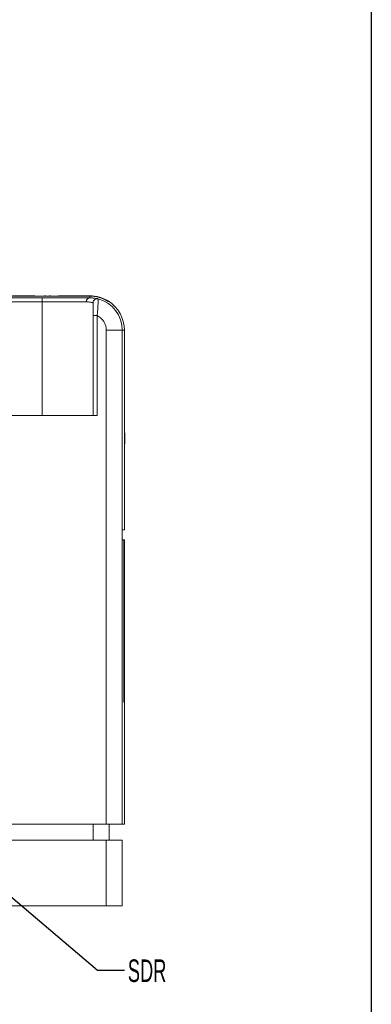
# Paper-space layout 'Sheet1' of a CAD drawing. Header units: millimetres. Extents: x 0 to 432, y 0 to 279.
# Tile 39 of 90: x 386 to 419, y 47 to 140. Entities that reach past the tile are written whole.
import ezdxf

# ---------------------------------------------------------------- set-up
doc = ezdxf.new("R2010")
doc.units = ezdxf.units.MM
doc.header["$LTSCALE"] = 0.5
doc.styles.add('SLDTEXTSTYLE0', font='TXT', dxfattribs={"width": 0.605})
doc.dimstyles.new('SLDDIMSTYLE6', dxfattribs={"dimtxt": 0, "dimasz": 2.38125, "dimexe": 0, "dimexo": 0.0625, "dimgap": 0, "dimtad": 0, "dimtih": 1, "dimtoh": 1, "dimdec": 0, "dimrnd": 1e-09, "dimzin": 0, "dimdsep": 46, "dimtxsty": 'Standard', "dimsah": 1, "dimcen": 0.09, "dimadec": 0, "dimazin": 0, "dimtfac": 2.38125, "dimtdec": 0, "dimtofl": 0, "dimtmove": 0, "dimatfit": 3, "dimfxl": 1, "dimfrac": 2, "dimtolj": 1, "dimtzin": 0, "dimarcsym": 0})

psp = doc.layouts.new('Sheet1')

# ---------------------------------------------------------------- linework, layer by layer
at = {"color": 7, "linetype": 'Continuous', "lineweight": 30}
psp.add_line((419.1, 273.05), (419.1, 6.35), dxfattribs=at)
at = {"color": 7, "linetype": 'Continuous', "lineweight": 15}
for p, q in [((392.709, 113.773), (380.044, 113.773)), ((383.113, 113.62), (387.275, 113.62)), ((385.471, 113.811), (386.179, 113.811)), ((386.179, 113.773), (386.179, 113.811)), ((386.179, 113.811), (387.403, 113.811)), ((389.238, 113.62), (387.275, 113.62)), ((387.275, 113.62), (389.238, 113.62)), ((387.403, 113.811), (387.403, 113.773)), ((387.403, 113.811), (387.547, 113.811)), ((387.617, 113.811), (387.617, 113.773)), ((388.188, 113.811), (388.188, 113.773)), ((388.257, 113.608), (388.257, 113.239)), ((388.585, 113.811), (388.46, 113.811)), ((388.654, 113.811), (388.654, 113.773)), ((388.913, 113.811), (388.913, 113.773)), ((389.025, 113.811), (389.025, 113.773)), ((389.238, 113.62), (392.709, 113.62)), ((389.593, 113.811), (389.593, 113.773)), ((389.783, 113.811), (389.796, 113.811)), ((389.796, 113.773), (389.796, 113.811)), ((392.709, 113.811), (389.796, 113.811)), ((392.709, 113.62), (392.709, 113.773)), ((388.257, 113.239), (383.494, 113.239)), ((388.257, 113.239), (388.257, 102.569)), ((392.379, 113.239), (388.257, 113.239)), ((394.409, 113.284), (394.429, 113.316)), ((393.4, 111.957), (393.019, 111.957)), ((393.019, 102.569), (393.019, 111.957)), ((393.4, 111.957), (393.4, 102.569)), ((394.257, 110.572), (395.757, 110.572)), ((394.257, 64.247), (394.257, 110.572)), ((395.947, 110.572), (395.757, 110.572)), ((395.757, 110.572), (395.757, 64.247)), ((395.947, 91.865), (395.947, 110.572)), ((395.952, 108.853), (395.947, 108.853)), ((395.947, 108.794), (395.952, 108.794)), ((395.947, 108.741), (395.952, 108.741)), ((395.947, 108.551), (395.952, 108.551)), ((395.952, 108.533), (395.947, 108.533)), ((395.947, 108.448), (395.952, 108.448)), ((395.947, 108.362), (395.952, 108.362)), ((395.947, 108.362), (395.952, 108.362)), ((395.952, 108.344), (395.947, 108.344)), ((395.952, 108.336), (395.947, 108.336)), ((395.952, 108.313), (395.947, 108.313)), ((395.947, 108.302), (395.952, 108.302)), ((395.947, 108.284), (395.952, 108.284)), ((395.952, 108.283), (395.947, 108.283)), ((395.952, 108.253), (395.947, 108.253)), ((395.952, 108.248), (395.947, 108.248)), ((395.952, 108.177), (395.947, 108.177)), ((395.947, 108.161), (395.952, 108.161)), ((395.952, 108.151), (395.947, 108.151)), ((395.947, 108.139), (395.952, 108.139)), ((395.947, 108.12), (395.952, 108.12)), ((395.947, 108.082), (395.952, 108.082)), ((395.952, 107.912), (395.947, 107.912)), ((395.947, 107.195), (395.952, 107.195)), ((395.952, 106.927), (395.947, 106.927)), ((395.947, 106.913), (395.952, 106.913)), ((395.947, 106.842), (395.952, 106.842)), ((395.952, 106.835), (395.947, 106.835)), ((395.952, 106.63), (395.947, 106.63)), ((395.952, 106.51), (395.947, 106.51)), ((395.947, 106.475), (395.952, 106.475)), ((395.947, 106.464), (395.952, 106.464)), ((395.947, 106.379), (395.952, 106.379)), ((395.952, 106.359), (395.947, 106.359)), ((395.947, 106.35), (395.952, 106.35)), ((395.952, 106.036), (395.947, 106.036)), ((395.952, 105.848), (395.947, 105.848)), ((395.947, 105.826), (395.952, 105.826)), ((395.947, 105.676), (395.952, 105.676)), ((395.952, 105.614), (395.947, 105.614)), ((395.952, 105.555), (395.947, 105.555)), ((395.952, 105.219), (395.947, 105.219)), ((395.947, 105.183), (395.952, 105.183)), ((395.952, 105.153), (395.947, 105.153)), ((395.947, 105.15), (395.952, 105.15)), ((395.947, 104.362), (395.952, 104.362)), ((395.952, 104.33), (395.947, 104.33)), ((395.952, 104.317), (395.947, 104.317)), ((395.947, 104.232), (395.952, 104.232)), ((395.952, 104.15), (395.947, 104.15)), ((395.947, 104.121), (395.952, 104.121)), ((395.952, 104.116), (395.947, 104.116)), ((395.952, 104.102), (395.947, 104.102)), ((395.952, 104.065), (395.947, 104.065)), ((395.947, 104.052), (395.952, 104.052)), ((395.947, 104.004), (395.952, 104.004)), ((395.947, 103.947), (395.952, 103.947)), ((395.952, 103.94), (395.947, 103.94)), ((395.952, 103.933), (395.947, 103.933)), ((395.952, 103.922), (395.947, 103.922)), ((395.947, 103.919), (395.952, 103.919)), ((395.947, 103.917), (395.952, 103.917)), ((395.952, 103.892), (395.947, 103.892)), ((395.952, 103.884), (395.947, 103.884)), ((395.952, 103.879), (395.947, 103.879)), ((395.952, 103.877), (395.947, 103.877)), ((395.952, 103.826), (395.947, 103.826)), ((395.952, 103.774), (395.947, 103.774)), ((395.947, 103.769), (395.952, 103.769)), ((395.947, 103.743), (395.952, 103.743)), ((395.952, 103.454), (395.947, 103.454)), ((383.113, 102.569), (393.4, 102.569)), ((395.986, 99.931), (395.986, 100.953)), ((395.947, 91.865), (395.757, 91.865)), ((395.909, 90.917), (395.757, 90.917)), ((395.909, 90.917), (395.909, 75.677)), ((395.909, 90.917), (395.947, 90.917)), ((395.947, 75.677), (395.947, 90.917)), ((395.909, 75.677), (395.947, 75.677)), ((395.947, 75.677), (395.947, 64.247)), ((395.952, 73.088), (395.947, 73.088)), ((337.257, 64.247), (394.257, 64.247)), ((393.014, 62.747), (393.014, 64.247)), ((395.757, 64.247), (394.257, 64.247)), ((394.538, 64.247), (394.538, 62.747)), ((395.947, 64.247), (395.757, 64.247)), ((337.281, 62.747), (394.233, 62.747)), ((394.233, 56.598), (394.233, 62.747)), ((394.233, 62.747), (395.757, 62.747)), ((395.757, 62.747), (395.757, 56.598)), ((394.233, 56.598), (337.281, 56.598)), ((395.757, 56.598), (394.233, 56.598))]:
    psp.add_line(p, q, dxfattribs=at)
at = {"color": 7, "linetype": 'Continuous', "lineweight": 15, "flags": 128}
psp.add_lwpolyline([(393.499, 113.516), (393.304, 113.562), (392.709, 113.62)], dxfattribs=at)
psp.add_lwpolyline([(393.499, 113.516), (393.304, 113.562), (392.709, 113.62)], dxfattribs=at)
at = {"color": 7, "linetype": 'Continuous', "lineweight": 15}
for centre, radius, start, end in [((392.737, 113.263), 0.358, 94.41945, 183.82434), ((392.709, 110.572), 3.239, 57.91542, 90), ((392.709, 110.572), 3.2, 57.91542, 90), ((393.4, 113.148), 0.381, 74.97265, 180), ((392.709, 110.572), 3.048, 0, 74.97265), ((392.709, 110.572), 3.239, 0, 57.91542), ((392.709, 110.572), 1.548, 0, 63.4675)]:
    psp.add_arc(centre, radius, start, end, dxfattribs=at)
for points, knots in [([(387.275, 113.62), (387.529, 113.616), (387.857, 113.61), (388.184, 113.609), (388.257, 113.608)], [0, 0, 0, 0, 0.7764382, 1, 1, 1, 1]), ([(388.257, 113.608), (388.511, 113.612), (388.838, 113.617), (389.165, 113.62), (389.238, 113.62)], [0, 0, 0, 0, 0.776433, 1, 1, 1, 1]), ([(389.025, 113.811), (389.009, 113.811), (388.966, 113.811), (388.934, 113.811), (388.913, 113.811)], [0, 0, 0, 0, 0.355263, 1, 1, 1, 1]), ([(392.709, 113.62), (392.879, 113.611), (393.191, 113.593), (393.449, 113.529), (393.482, 113.521), (393.499, 113.516)], [0, 0, 0, 0, 0.373579, 0.681237, 1, 1, 1, 1]), ([(393.019, 113.148), (393.007, 113.152), (392.983, 113.16), (392.808, 113.202), (392.599, 113.233), (392.453, 113.237), (392.379, 113.239)], [0, 0, 0, 0, 0.310943, 0.630917, 0.814544, 1, 1, 1, 1]), ([(393.019, 111.957), (393.019, 112.069), (393.019, 112.307), (393.019, 112.644), (393.019, 112.924), (393.019, 113.112), (393.019, 113.136), (393.019, 113.148)], [0, 0, 0, 0, 0.183814, 0.393613, 0.597084, 0.798507, 1, 1, 1, 1]), ([(393.499, 113.516), (393.499, 113.5), (393.497, 113.468), (393.488, 113.219), (393.47, 112.852), (393.444, 112.411), (393.414, 112.101), (393.4, 111.957)], [0, 0, 0, 0, 0.20394, 0.407345, 0.611734, 0.820338, 1, 1, 1, 1])]:
    psp.add_open_spline(points, degree=3, knots=knots, dxfattribs=at)

# ---------------------------------------------------------------- texts
at = {"color": 7, "linetype": 'Continuous', "lineweight": 0, "insert": (396.273, 51.561), "char_height": 2.1167, "attachment_point": 1, "style": 'SLDTEXTSTYLE0'}
psp.add_mtext('SDR', dxfattribs=at)

# ---------------------------------------------------------------- leaders
at = {"color": 7, "linetype": 'Continuous', "lineweight": 0}
psp.add_leader([(366.685, 73.254), (393.436, 50.557), (395.976, 50.557)], dimstyle='SLDDIMSTYLE6', dxfattribs=at)

doc.saveas('drawing.dxf')
